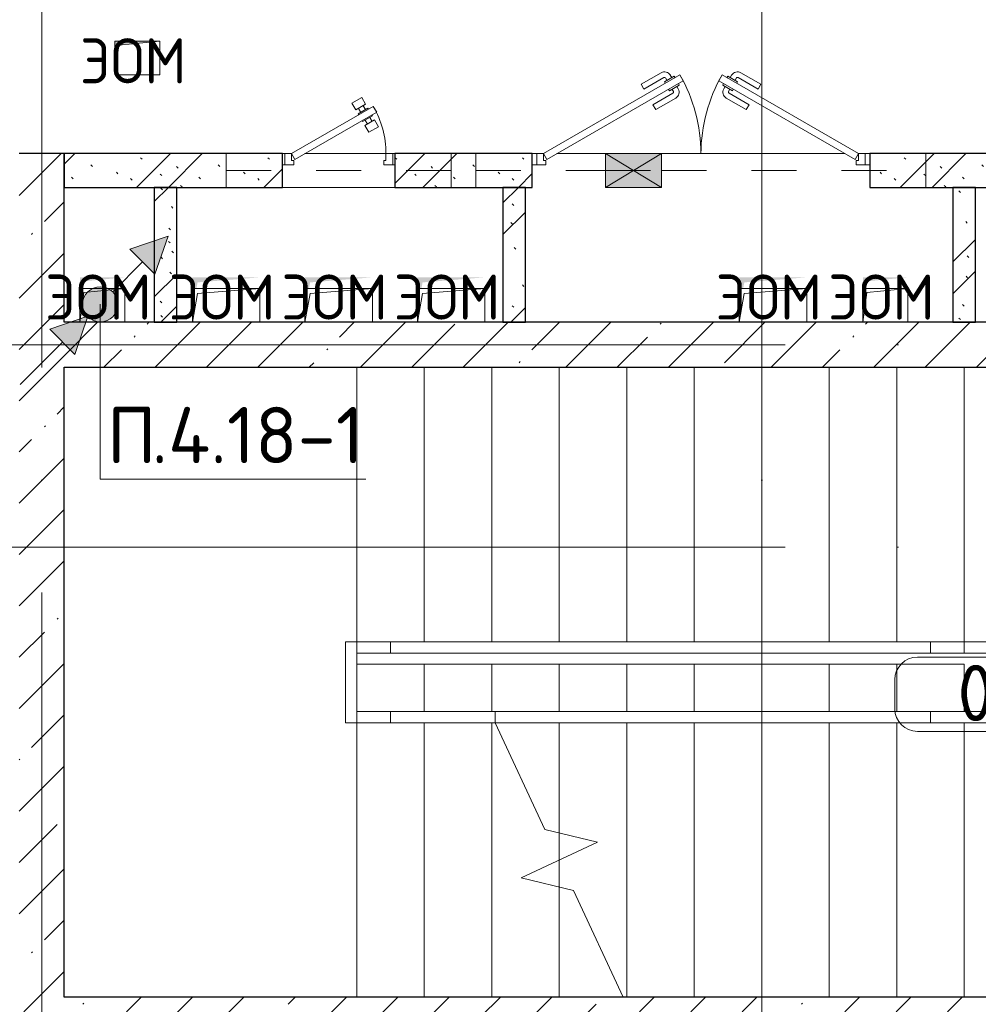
# Model space of a CAD drawing. Header units: millimetres. Extents: x -19737 to 100106, y -4436 to 96517.
# Tile 31 of 59: x 39009 to 43270, y 83769 to 88145. Entities that reach past the tile are written whole.
import ezdxf

# ---------------------------------------------------------------- set-up
doc = ezdxf.new("R2010")
doc.units = ezdxf.units.MM
for name, pattern in [('3_ Штрих_ 1 х 1 мм', [400, 200, -200]), ('ADSK_Линия сетки', [5000, 4000, -500, 0, -500]), ('ADSK_Сверху_2_', [900, 600, -300]), ('ADSK_Сверху_3_', [900, 600, -300])]:
    doc.linetypes.add(name, pattern=pattern)
for name, color, linetype, lineweight in [('_Сверху_ - Линия разреза ограждения', 7, 'ADSK_Сверху_2_', 18), ('_Сверху_ - Перила', 7, 'ADSK_Сверху_2_', 18), ('A-____-NOTE-TEXT', 7, 'Continuous', 18), ('A-AREA-____-IDEN', 7, 'Continuous', 9), ('A-DETL-____-THIN', 7, 'Continuous', 9), ('A-DOOR-____-MCUT', 7, 'Continuous', 9), ('A-DOOR-____-OTLN', 7, 'Continuous', 18), ('A-DOOR-FRAM-MCUT', 7, 'Continuous', 9), ('A-FLOR-____-OTLN', 7, 'Continuous', 18), ('A-GLAZ-____-MCUT', 7, 'Continuous', 9), ('A-GLAZ-____-OTLN', 7, 'Continuous', 18), ('A-WALL-____-MCUT', 7, 'Continuous', 40), ('A-WALL-____-PATT', 7, 'Continuous', 40), ('G-____-____-TEXT', 7, 'Continuous', 9), ('I-WALL-____-MCUT', 7, 'Continuous', 40), ('I-WALL-____-OTLN', 7, 'Continuous', 18), ('M-EQPM-____-OTLN', 7, 'Continuous', 18), ('S-BEAM-____-OTLN', 7, 'Continuous', 18), ('S-GRID-____-OTLN', 7, 'Continuous', 9), ('S-STRS-____-MBND', 7, 'ADSK_Сверху_2_', 18), ('S-STRS-____-OTLN', 7, 'Continuous', 18), ('Ограждение', 7, 'Continuous', 18), ('Перила', 7, 'Continuous', 18), ('Поручни', 7, 'Continuous', 18)]:
    doc.layers.add(name, color=color, linetype=linetype, lineweight=lineweight)
doc.styles.add('GOST Common', font='GOST_Common.ttf', dxfattribs={"height": 200})
doc.styles.add('GOST Common_2', font='GOST_Common.ttf', dxfattribs={"height": 250})
doc.styles.add('ISOCPEUR', font='isocpeur.ttf', dxfattribs={"height": 250})
pattern_1 = [(45, (0, 0), (-228.0985, 228.0985), []), (45, (228.1, 0), (-228.0985, 228.0985), [403.225, -80.645, 6.706, -73.939])]
pattern_2 = [(135, (300.56, 377.28), (-565.6854, 6e-14), [10, -790]), (135, (349.8, 474.73), (-565.6854, 6e-14), [10, -790]), (135, (423.93, 473.06), (-565.6854, 6e-14), [10, -790]), (135, (229.92, 447.9), (-565.6854, 6e-14), [10, -790]), (135, (155.08, 447.9), (-565.6854, 6e-14), [10, -790]), (135, (114.9, 369.03), (-565.6854, 6e-14), [10, -790]), (135, (132.43, 285.8), (-565.6854, 6e-14), [10, -790]), (135, (214.66, 322), (-565.6854, 6e-14), [10, -790]), (135, (198.16, 261.88), (-565.6854, 6e-14), [10, -790]), (135, (45.2, 272.9), (-565.6854, 6e-14), [10, -790]), (135, (42.32, 336.16), (-565.6854, 6e-14), [10, -790]), (135, (92.26, 192.24), (-565.6854, 6e-14), [10, -790]), (135, (7.07, 149.2), (-565.6854, 6e-14), [10, -790]), (135, (80.6, 95.1), (-565.6854, 6e-14), [10, -790]), (135, (79.53, 36.94), (-565.6854, 6e-14), [10, -790]), (135, (153.87, 74.56), (-565.6854, 6e-14), [10, -790]), (135, (228.35, 124.8), (-565.6854, 6e-14), [10, -790]), (135, (279.75, 180.4), (-565.6854, 6e-14), [10, -790]), (135, (282.9, 31.63), (-565.6854, 6e-14), [10, -790]), (135, (377.38, 53.45), (-565.6854, 6e-14), [10, -790]), (135, (352.28, 102.7), (-565.6854, 6e-14), [10, -790]), (135, (354.05, 0), (-565.6854, 6e-14), [10, -790]), (135, (553.23, 16.45), (-565.6854, 6e-14), [10, -790]), (135, (542.38, 63.45), (-565.6854, 6e-14), [10, -790]), (135, (536.58, 239.3), (-565.6854, 6e-14), [10, -790]), (135, (475.85, 203.9), (-565.6854, 6e-14), [10, -790]), (135, (475.85, 316.54), (-565.6854, 6e-14), [10, -790]), (135, (520.8, 408.7), (-565.6854, 6e-14), [10, -790]), (135, (551.1, 470.8), (-565.6854, 6e-14), [10, -790]), (135, (235.25, 537.93), (-565.6854, 6e-14), [10, -790]), (135, (407.25, 547.65), (-565.6854, 6e-14), [10, -790]), (135, (94.5, 558.6), (-565.6854, 6e-14), [10, -790]), (135, (46.4, 532.3), (-565.6854, 6e-14), [10, -790]), (135, (85.56, 465.04), (-565.6854, 6e-14), [10, -790]), (135, (355.53, 181.14), (-565.6854, 6e-14), [10, -790]), (135, (362.23, 243.6), (-565.6854, 6e-14), [10, -790]), (135, (413.45, 344.1), (-565.6854, 6e-14), [10, -790]), (135, (286.3, 273.25), (-565.6854, 6e-14), [10, -790]), (135, (423.02, 263.72), (-565.6854, 6e-14), [10, -790]), (135, (162.94, 190.2), (-565.6854, 6e-14), [10, -790]), (135, (470.25, 120.93), (-565.6854, 6e-14), [10, -790]), (135, (484.48, 9.78), (-565.6854, 6e-14), [10, -790]), (45, (0, 212.13), (-565.6854, 0), []), (45, (212.13, 0), (-565.6854, 0), []), (45, (353.55, 0), (-565.6854, 0), []), (45, (0, 353.55), (-565.6854, 0), [])]

# ---------------------------------------------------------------- blocks, each defined once
blk = doc.blocks.new('АР_Дверь двупольная - 1500х2100h_700__ЭОМ_ СС_ О-4716361-02_К2')
at = {"layer": 'A-DOOR-____-MCUT', "color": 254, "lineweight": 15, "true_color": 0xcccccc}
for p, q in [((-700, 75), (-93.8, 425)), ((-78.8, 399), (-685, 49)), ((-93.8, 425), (-78.8, 399)), ((93.8, 425), (78.8, 399)), ((78.8, 399), (685, 49)), ((700, 75), (93.8, 425)), ((-685, 49), (-700, 75)), ((685, 49), (700, 75))]:
    blk.add_line(p, q, dxfattribs=at)
at = {"layer": 'A-DOOR-____-OTLN', "color": 254, "lineweight": 5, "true_color": 0xcccccc}
for p, q in [((-266, 383.3), (-177.2, 434.6)), ((-253.5, 361.7), (-164.7, 412.9)), ((-119.4, 419.4), (-162.7, 394.4)), ((-162.7, 394.4), (-158.7, 387.5)), ((-151.9, 400.7), (-157.9, 411.1)), ((-130.3, 413.2), (-136.3, 423.6)), ((-115.4, 412.5), (-119.4, 419.4)), ((115.4, 412.5), (119.4, 419.4)), ((119.4, 419.4), (162.7, 394.4)), ((130.3, 413.2), (136.3, 423.6)), ((151.9, 400.7), (157.9, 411.1)), ((162.7, 394.4), (158.7, 387.5)), ((253.5, 361.7), (164.7, 412.9)), ((266, 383.3), (177.2, 434.6)), ((-253.5, 361.7), (-266, 383.3)), ((-139.7, 354.6), (-143.7, 361.5)), ((-96.4, 379.6), (-139.7, 354.6)), ((-128.9, 360.8), (-122.9, 350.4)), ((-107.3, 373.3), (-101.3, 362.9)), ((-100.4, 386.5), (-96.4, 379.6)), ((100.4, 386.5), (96.4, 379.6)), ((96.4, 379.6), (139.7, 354.6)), ((107.3, 373.3), (101.3, 362.9)), ((128.9, 360.8), (122.9, 350.4)), ((139.7, 354.6), (143.7, 361.5)), ((253.5, 361.7), (266, 383.3)), ((-213.5, 292.4), (-124.7, 343.6)), ((-201, 270.7), (-112.2, 322)), ((201, 270.7), (112.2, 322)), ((213.5, 292.4), (124.7, 343.6)), ((-213.5, 292.4), (-201, 270.7)), ((213.5, 292.4), (201, 270.7))]:
    blk.add_line(p, q, dxfattribs=at)
for centre, radius, start, end in [((-162.2, 408.6), 30, 30, 120), ((162.2, 408.6), 30, 60, 150), ((-162.2, 408.6), 4.99, 30, 120), ((162.2, 408.6), 4.99, 60, 150), ((-127.2, 347.9), 4.99, 300, 30), ((-127.2, 347.9), 30, 300, 30), ((127.2, 347.9), 30, 150, 240), ((127.2, 347.9), 4.99, 150, 240)]:
    blk.add_arc(centre, radius, start, end, dxfattribs=at)
at = {"layer": 'A-DOOR-____-OTLN', "color": 254, "lineweight": 13, "true_color": 0xcccccc}
for centre, start, end in [((-700, 75), 0, 30), ((700, 75), 150, 180)]:
    blk.add_arc(centre, 700, start, end, dxfattribs=at)
at = {"layer": 'A-DOOR-FRAM-MCUT', "color": 254, "lineweight": 15, "true_color": 0xcccccc}
for p, q in [((-730, 75), (-750, 75)), ((-730, 75), (-700, 75)), ((-730, 25), (-730, 75)), ((-700, 75), (-700, 45)), ((-700, 45), (-690, 45)), ((-690, 45), (-690, 25)), ((700, 45), (690, 45)), ((690, 45), (690, 25)), ((730, 75), (700, 75)), ((700, 75), (700, 45)), ((730, 25), (730, 75)), ((730, 75), (750, 75)), ((-730, 25), (-750, 25)), ((-690, 25), (-730, 25)), ((690, 25), (730, 25)), ((730, 25), (750, 25))]:
    blk.add_line(p, q, dxfattribs=at)
blk = doc.blocks.new('АР_Дверь однопольная - 500х1300h_400__ЭОМ_СС _EI60-4715999-02_К2')
at = {"layer": 'A-DOOR-____-MCUT', "color": 254, "lineweight": 15, "true_color": 0xcccccc}
for p, q in [((153.7, 285), (-210, 75)), ((168.7, 259), (153.7, 285)), ((-195, 49), (168.7, 259)), ((-210, 75), (-195, 49))]:
    blk.add_line(p, q, dxfattribs=at)
at = {"layer": 'A-DOOR-____-OTLN', "color": 254, "lineweight": 5, "true_color": 0xcccccc}
for p, q in [((102.1, 324.5), (58.8, 299.5)), ((119.6, 294.2), (102.1, 324.5)), ((58.8, 299.5), (76.3, 269.2)), ((76.3, 269.2), (119.6, 294.2)), ((129.6, 276.8), (86.3, 251.8)), ((97.6, 258.3), (87.6, 275.7)), ((118.3, 270.3), (108.3, 287.6)), ((132.1, 272.5), (129.6, 276.8)), ((86.3, 251.8), (88.8, 247.5)), ((106.3, 217.2), (103.8, 221.5)), ((149.6, 242.2), (106.3, 217.2)), ((159.6, 224.9), (116.3, 199.9)), ((117.6, 223.7), (127.6, 206.4)), ((138.3, 235.7), (148.3, 218.4)), ((147.1, 246.5), (149.6, 242.2)), ((177.1, 194.6), (159.6, 224.9)), ((116.3, 199.9), (133.8, 169.6)), ((133.8, 169.6), (177.1, 194.6))]:
    blk.add_line(p, q, dxfattribs=at)
at = {"layer": 'A-DOOR-____-OTLN', "color": 254, "lineweight": 13, "true_color": 0xcccccc}
blk.add_arc((-210, 75), 420, 360, 30, dxfattribs=at)
at = {"layer": 'A-DOOR-FRAM-MCUT', "color": 254, "lineweight": 15, "true_color": 0xcccccc}
for p, q in [((-240, 75), (-250, 75)), ((-210, 75), (-240, 75)), ((-240, 75), (-240, 25)), ((-210, 45), (-210, 75)), ((-200, 45), (-210, 45)), ((-200, 25), (-200, 45)), ((210, 45), (200, 45)), ((200, 45), (200, 25)), ((240, 75), (210, 75)), ((210, 75), (210, 45)), ((240, 25), (240, 75)), ((240, 75), (250, 75)), ((-240, 25), (-250, 25)), ((-240, 25), (-200, 25)), ((200, 25), (240, 25)), ((240, 25), (250, 25))]:
    blk.add_line(p, q, dxfattribs=at)
blk = doc.blocks.new('АР_Отверстие прямоугольное - ЭОМ-5195851-02_К2')
at = {"layer": 'A-GLAZ-____-OTLN', "lineweight": 13, "true_color": 0xf9f9f9}
blk.add_hatch(color=7, dxfattribs=at).paths.add_polyline_path([(161.1, 75), (0, 75), (0, -75), (250, -75), (250, 75)])
at = {"layer": 'A-GLAZ-____-MCUT', "color": 254, "lineweight": 15, "true_color": 0xcccccc}
for p, q in [((0, 75), (0, -75)), ((250, 75), (250, -75))]:
    blk.add_line(p, q, dxfattribs=at)
at = {"layer": 'A-GLAZ-____-OTLN', "color": 254, "lineweight": 5, "true_color": 0xcccccc}
for p, q in [((250, 75), (0, -75)), ((0, 75), (250, -75))]:
    blk.add_line(p, q, dxfattribs=at)
at = {"layer": 'A-GLAZ-____-OTLN', "color": 254, "lineweight": 13, "true_color": 0xcccccc}
for p, q in [((250, 75), (0, 75)), ((0, 75), (0, -75)), ((250, -75), (250, 75)), ((0, -75), (250, -75))]:
    blk.add_line(p, q, dxfattribs=at)
blk = doc.blocks.new('Ограждение - Ограждение-4141414-02_К2')
at = {"layer": '_Сверху_ - Линия разреза ограждения', "color": 254, "linetype": 'ADSK_Сверху_3_', "lineweight": 13, "true_color": 0xcccccc}
for p, q in [((17025, 9570), (17025, 9620)), ((17490.6, 9620), (17025, 9620)), ((17025, 9570), (17025, 9620)), ((17490.6, 9620), (17025, 9620)), ((17490.6, 9570), (17025, 9570)), ((17490.6, 9570), (17025, 9570))]:
    blk.add_line(p, q, dxfattribs=at)
at = {"layer": 'Поручни', "color": 254, "lineweight": 13, "true_color": 0xcccccc}
for p, q in [((17490.6, 9620), (17490.6, 9570)), ((17490.6, 9620), (17490.6, 9570)), ((19425, 9620), (17490.6, 9620)), ((19425, 9620), (19425, 9570)), ((19425, 9570), (17490.6, 9570))]:
    blk.add_line(p, q, dxfattribs=at)
blk = doc.blocks.new('Ограждение - Ограждение-4141426-02_К2')
at = {"layer": '_Сверху_ - Линия разреза ограждения', "color": 254, "linetype": 'ADSK_Сверху_3_', "lineweight": 13, "true_color": 0xcccccc}
for p, q in [((17025, 9930), (19575, 9930)), ((17025, 9880), (17025, 9930)), ((17025, 9930), (19575, 9930)), ((17025, 9880), (17025, 9930)), ((19575, 9930), (19575, 9880)), ((19575, 9930), (19575, 9880)), ((17025, 9880), (19575, 9880)), ((17025, 9880), (19575, 9880))]:
    blk.add_line(p, q, dxfattribs=at)
blk = doc.blocks.new('Тип перил - Перила_Внутренний_-4141438-02_К2')
at = {"layer": '_Сверху_ - Перила', "color": 254, "linetype": 'ADSK_Сверху_3_', "lineweight": 13, "true_color": 0xcccccc}
for p, q in [((17025, 9570), (17025, 9620)), ((17490.6, 9620), (17025, 9620)), ((17490.6, 9570), (17025, 9570))]:
    blk.add_line(p, q, dxfattribs=at)
at = {"layer": 'Перила', "color": 254, "lineweight": 13, "true_color": 0xcccccc}
for p, q in [((17490.6, 9620), (17490.6, 9570)), ((19425, 9620), (17490.6, 9620)), ((19425, 9570), (19425, 9620)), ((19425, 9570), (17490.6, 9570))]:
    blk.add_line(p, q, dxfattribs=at)
blk = doc.blocks.new('Ограждение - Ограждение-4142030-02_К2')
at = {"layer": 'Поручни', "color": 254, "lineweight": 13, "true_color": 0xcccccc}
for p, q in [((17490.6, 9620), (16875, 9620)), ((17490.6, 9570), (16875, 9570))]:
    blk.add_line(p, q, dxfattribs=at)
blk = doc.blocks.new('Ограждение - Ограждение-4142042-02_К2')
at = {"layer": 'Поручни', "color": 254, "lineweight": 13, "true_color": 0xcccccc}
for p, q in [((17025, 9930), (19575, 9930)), ((17025, 9880), (17025, 9930)), ((19575, 9930), (19575, 9880)), ((17025, 9880), (19575, 9880))]:
    blk.add_line(p, q, dxfattribs=at)
blk = doc.blocks.new('Тип перил - Перила_Внутренний_-4142087-02_К2')
at = {"layer": 'Перила', "color": 254, "lineweight": 13, "true_color": 0xcccccc}
for p, q in [((17025, 9880), (17025, 9930)), ((17025, 9930), (19575, 9930)), ((19575, 9930), (19575, 9880)), ((19575, 9880), (17025, 9880))]:
    blk.add_line(p, q, dxfattribs=at)
blk = doc.blocks.new('Тип перил - Перила_Внутренний_-V25-02_К2')
at = {"layer": 'Перила', "color": 254, "lineweight": 13, "true_color": 0xcccccc}
for p, q in [((17025, 9930), (17025, 9880)), ((17025, 9930), (19575, 9930)), ((19575, 9930), (19575, 9880)), ((17025, 9880), (19575, 9880))]:
    blk.add_line(p, q, dxfattribs=at)
blk = doc.blocks.new('Ограждение - Ограждение-4142985-02_К2')
at = {"layer": '_Сверху_ - Линия разреза ограждения', "color": 254, "linetype": 'ADSK_Сверху_3_', "lineweight": 13, "true_color": 0xcccccc}
for p, q in [((16875, 9930), (17025, 9930)), ((16875, 9880), (16875, 9930)), ((16875, 9930), (17025, 9930)), ((16875, 9880), (16875, 9930)), ((17025, 9930), (17025, 9880)), ((17025, 9930), (17025, 9880)), ((16875, 9880), (17025, 9880)), ((16875, 9880), (17025, 9880))]:
    blk.add_line(p, q, dxfattribs=at)
blk = doc.blocks.new('Ограждение - Ограждение-4143421-02_К2')
at = {"layer": '_Сверху_ - Линия разреза ограждения', "color": 254, "linetype": 'ADSK_Сверху_3_', "lineweight": 13, "true_color": 0xcccccc}
for p, q in [((16875, 9570), (16875, 9620)), ((17025, 9620), (16875, 9620)), ((16875, 9570), (16875, 9620)), ((17025, 9620), (16875, 9620)), ((17025, 9620), (17025, 9570)), ((17025, 9620), (17025, 9570)), ((17025, 9570), (16875, 9570)), ((17025, 9570), (16875, 9570))]:
    blk.add_line(p, q, dxfattribs=at)
blk = doc.blocks.new('Ограждение - Ограждение-4144283-02_К2')
at = {"layer": 'Поручни', "color": 254, "lineweight": 13, "true_color": 0xcccccc}
for p, q in [((19425, 9570), (19425, 9620)), ((19725, 9620), (19425, 9620)), ((19725, 9620), (19725, 9570)), ((19725, 9570), (19425, 9570))]:
    blk.add_line(p, q, dxfattribs=at)
blk = doc.blocks.new('Ограждение - Ограждение-4144307-02_К2')
at = {"layer": 'Поручни', "color": 254, "lineweight": 13, "true_color": 0xcccccc}
for p, q in [((19425, 9930), (19725, 9930)), ((19425, 9880), (19425, 9930)), ((19725, 9930), (19725, 9880)), ((19425, 9880), (19725, 9880))]:
    blk.add_line(p, q, dxfattribs=at)
blk = doc.blocks.new('Ограждение - Ограждение-4148222-02_К2')
at = {"layer": 'Поручни', "color": 254, "lineweight": 13, "true_color": 0xcccccc}
for p, q in [((16825, 9930), (16875, 9930)), ((16825, 9930), (16825, 9570)), ((16875, 9880), (16875, 9570)), ((16875, 9570), (16825, 9570))]:
    blk.add_line(p, q, dxfattribs=at)
blk = doc.blocks.new('Ограждение - Ограждение-4148254-02_К2')
at = {"layer": 'Поручни', "color": 254, "lineweight": 13, "true_color": 0xcccccc}
for p, q in [((16875, 9930), (17025, 9930)), ((16875, 9880), (16875, 9930)), ((17025, 9930), (17025, 9880)), ((16875, 9880), (17025, 9880))]:
    blk.add_line(p, q, dxfattribs=at)
blk = doc.blocks.new('АР_Перемычка - 150_Ар_10x2_250-250-4716078-02_К2')
at = {"layer": 'S-BEAM-____-OTLN', "color": 254, "linetype": '3_ Штрих_ 1 х 1 мм', "lineweight": 15, "true_color": 0xdcdcdc}
for p, q in [((-500, 75), (-500, -75)), ((500, 75), (500, -75)), ((-500, 0), (500, 0))]:
    blk.add_line(p, q, dxfattribs=at)
blk = doc.blocks.new('АР_Перемычка - 150_Уx2_50x5__250-250-4826019-02_К2')
at = {"layer": 'S-BEAM-____-OTLN', "color": 254, "linetype": '3_ Штрих_ 1 х 1 мм', "lineweight": 15, "true_color": 0xdcdcdc}
for p, q in [((-1000, 75), (-1000, -75)), ((1000, 75), (1000, -75)), ((-1000, 0), (-425, 0)), ((-425, 0), (-175, 0)), ((-175, 0), (1000, 0))]:
    blk.add_line(p, q, dxfattribs=at)
blk = doc.blocks.new('АР_Канал вертикальный прямоугольный - ЭОМ-3333013-02_К2')
at = {"layer": 'M-EQPM-____-OTLN', "lineweight": 13, "true_color": 0xe2e2e2}
blk.add_hatch(color=254, dxfattribs=at).paths.add_polyline_path([(-86.8, 25), (-82.5, 57.5), (100, 75), (-100, 75), (-100, 25)])
blk = doc.blocks.new('АР_Канал вертикальный прямоугольный - ЭОМ-3332971-02_К2')
at = {"layer": 'M-EQPM-____-OTLN', "lineweight": 13, "true_color": 0xe2e2e2}
blk.add_hatch(color=254, dxfattribs=at).paths.add_polyline_path([(-150, -75), (-150, -74.9), (-150, 25), (-132.4, 25), (-127.5, 52.5), (150, 75), (-150, 75)])
blk = doc.blocks.new('АР_Канал вертикальный прямоугольный - ЭОМ-3333669-02_К2')
at = {"layer": 'M-EQPM-____-OTLN', "color": 253, "lineweight": 13, "true_color": 0xaaaaaa}
for p, q in [((100, 75), (-100, 75)), ((-100, 75), (-100, -75)), ((-100, -75), (-100, 75)), ((-100, 75), (100, 75)), ((-100, -75), (-82.5, 57.5)), ((-82.5, 57.5), (100, 75)), ((100, -75), (100, 75)), ((100, 75), (100, -75)), ((-100, -75), (100, -75)), ((100, -75), (-100, -75))]:
    blk.add_line(p, q, dxfattribs=at)
blk = doc.blocks.new('АР_Канал вертикальный прямоугольный - ЭОМ-3333672-02_К2')
at = {"layer": 'M-EQPM-____-OTLN', "color": 253, "lineweight": 13, "true_color": 0xaaaaaa}
for p, q in [((150, 75), (-150, 75)), ((-150, 75), (-150, -75)), ((-150, -75), (-150, 75)), ((-150, 75), (150, 75)), ((-150, -75), (-127.5, 52.5)), ((-127.5, 52.5), (150, 75)), ((150, -75), (150, 75)), ((150, 75), (150, -75)), ((-150, -75), (150, -75)), ((150, -75), (-150, -75))]:
    blk.add_line(p, q, dxfattribs=at)
blk = doc.blocks.new('АР_Канал вертикальный прямоугольный - ЭОМ-7230127-02_К2')
at = {"layer": 'M-EQPM-____-OTLN', "lineweight": 13, "true_color": 0xe2e2e2}
blk.add_hatch(color=254, dxfattribs=at).paths.add_polyline_path([(-100, -75), (-82.5, 57.5), (81.2, 75), (-100, 75)])
at = {"layer": 'M-EQPM-____-OTLN', "color": 253, "lineweight": 13, "true_color": 0xaaaaaa}
for p, q in [((100, 75), (-100, 75)), ((-100, 75), (-100, -75)), ((100, 75), (-100, 75)), ((-100, 75), (-100, -75)), ((-100, -75), (-100, 75)), ((-100, 75), (100, 75)), ((-100, -75), (-82.5, 57.5)), ((-100, -75), (-82.5, 57.5)), ((-82.5, 57.5), (100, 75)), ((-82.5, 57.5), (100, 75)), ((100, -75), (100, 75)), ((100, 75), (100, -75)), ((-100, -75), (100, -75)), ((100, -75), (-100, -75))]:
    blk.add_line(p, q, dxfattribs=at)
blk = doc.blocks.new('Наметкина 10_РД_АР_К2_отсоединено_rvt-1-02_К2')
at = {"layer": 'A-WALL-____-PATT', "lineweight": 5, "true_color": 0xcccccc}
h = blk.add_hatch(dxfattribs=at)
h.set_pattern_fill('FP_15', color=254, style=0, pattern_type=2)
h.set_pattern_definition(pattern_1)
h.paths.add_polyline_path([(27910.3, 83800), (27910.3, 87550), (27710.3, 87550), (27710.3, 83800)])
h = blk.add_hatch(dxfattribs=at)
h.set_pattern_fill('FP_16', color=254, style=0, pattern_type=2)
h.set_pattern_definition(pattern_2)
h.paths.add_polyline_path([(33135.3, 87400), (33135.3, 87550), (31490.3, 87550), (31490.3, 87400), (32491.9, 87400)])
h.paths.add_polyline_path([(29990.3, 87400), (29990.3, 87550), (29380.3, 87550), (29380.3, 87400)])
h.paths.add_polyline_path([(28880.3, 87400), (28880.3, 87550), (27910.3, 87550), (27910.3, 87400), (28316.5, 87400)])
h = blk.add_hatch(dxfattribs=at)
h.set_pattern_fill('FP_16', color=254, style=0, pattern_type=2)
h.set_pattern_definition(pattern_2)
h.paths.add_polyline_path([(28310.3, 86800), (28410.3, 86800), (28410.3, 87400), (28310.3, 87400)])
h = blk.add_hatch(dxfattribs=at)
h.set_pattern_fill('FP_16', color=254, style=0, pattern_type=2)
h.set_pattern_definition(pattern_2)
h.paths.add_polyline_path([(29960.3, 86800), (29960.3, 87400), (29860.3, 87400), (29860.3, 86800)])
h = blk.add_hatch(dxfattribs=at)
h.set_pattern_fill('FP_16', color=254, style=0, pattern_type=2)
h.set_pattern_definition(pattern_2)
h.paths.add_polyline_path([(31960.3, 86800), (31960.3, 87400), (31860.3, 87400), (31860.3, 86800)])
h = blk.add_hatch(dxfattribs=at)
h.set_pattern_fill('FP_15', color=254, style=0, pattern_type=2)
h.set_pattern_definition(pattern_1)
h.paths.add_polyline_path([(33960.3, 86600), (33960.3, 86800), (27910.3, 86800), (27910.3, 86600), (32491.9, 86600)])
h = blk.add_hatch(dxfattribs=at)
h.set_pattern_fill('FP_15', color=254, style=0, pattern_type=2)
h.set_pattern_definition(pattern_1)
h.paths.add_polyline_path([(40842.8, 83550), (41410.3, 83550), (41410.3, 83800), (26685.3, 83800), (26685.3, 83550), (36667.4, 83550)])
h.paths.add_polyline_path([(25685.3, 83550), (25685.3, 83800), (25010.3, 83800), (25010.3, 83550)])
at = {"layer": 'A-FLOR-____-OTLN', "color": 254, "lineweight": 13, "true_color": 0xcccccc}
for p, q in [((29990.3, 87550), (30010.3, 87550)), ((30100.3, 87550), (30315.3, 87550)), ((30315.3, 87550), (30565.3, 87550)), ((30565.3, 87550), (31380.3, 87550)), ((31470.3, 87550), (31490.3, 87550)), ((31910.3, 86600), (31910.3, 85380))]:
    blk.add_line(p, q, dxfattribs=at)
at = {"layer": 'A-WALL-____-MCUT', "color": 254, "lineweight": 30, "true_color": 0xcccccc}
for p, q in [((27910.3, 87550), (27710.3, 87550)), ((27910.3, 86800), (27910.3, 87550)), ((33135.3, 86800), (27910.3, 86800)), ((27910.3, 86600), (33960.3, 86600)), ((27910.3, 83800), (27910.3, 86600)), ((33960.3, 83800), (27910.3, 83800))]:
    blk.add_line(p, q, dxfattribs=at)
at = {"layer": 'I-WALL-____-MCUT', "color": 254, "lineweight": 30, "true_color": 0xcccccc}
for p, q in [((28880.3, 87550), (27910.3, 87550)), ((27910.3, 87550), (27910.3, 87400)), ((28880.3, 87400), (28880.3, 87550)), ((29990.3, 87550), (29380.3, 87550)), ((29380.3, 87550), (29380.3, 87400)), ((29990.3, 87400), (29990.3, 87550)), ((32035.3, 87550), (31490.3, 87550)), ((31490.3, 87550), (31490.3, 87400)), ((27910.3, 87400), (28880.3, 87400)), ((28410.3, 87400), (28310.3, 87400)), ((28310.3, 87400), (28310.3, 86800)), ((28410.3, 86800), (28410.3, 87400)), ((29380.3, 87400), (29990.3, 87400)), ((29960.3, 87400), (29860.3, 87400)), ((29860.3, 87400), (29860.3, 86800)), ((29960.3, 86800), (29960.3, 87400)), ((31490.3, 87400), (32035.3, 87400)), ((31960.3, 87400), (31860.3, 87400)), ((31860.3, 87400), (31860.3, 86800)), ((31960.3, 86800), (31960.3, 87400)), ((28310.3, 86800), (28410.3, 86800)), ((29860.3, 86800), (29960.3, 86800)), ((31860.3, 86800), (31960.3, 86800))]:
    blk.add_line(p, q, dxfattribs=at)
at = {"layer": 'I-WALL-____-OTLN', "color": 254, "lineweight": 13, "true_color": 0xcccccc}
for p, q in [((28880.3, 87550), (28890.3, 87550)), ((28980.3, 87550), (29340.3, 87550)), ((29370.3, 87550), (29380.3, 87550)), ((29380.3, 87400), (28880.3, 87400))]:
    blk.add_line(p, q, dxfattribs=at)
at = {"layer": 'S-STRS-____-MBND', "color": 254, "linetype": 'ADSK_Сверху_3_', "lineweight": 13, "true_color": 0xcccccc}
for p, q in [((29210.3, 86600), (29210.3, 85380)), ((29210.3, 86600), (31910.3, 86600)), ((29210.3, 86600), (29210.3, 85380)), ((29510.3, 86600), (29510.3, 85380)), ((29510.3, 86600), (29510.3, 85380)), ((29810.3, 86600), (29810.3, 85380)), ((29810.3, 86600), (29810.3, 85380)), ((30110.3, 86600), (30110.3, 85380)), ((30110.3, 86600), (30110.3, 85380)), ((30410.3, 86600), (30410.3, 85380)), ((30410.3, 86600), (30410.3, 85380)), ((30710.3, 86600), (30710.3, 85380)), ((30710.3, 86600), (30710.3, 85380)), ((31010.3, 86600), (31010.3, 85380)), ((31010.3, 86600), (31010.3, 85380)), ((31310.3, 86600), (31310.3, 85380)), ((31310.3, 86600), (31310.3, 85380)), ((31610.3, 86600), (31610.3, 85380)), ((31610.3, 86600), (31610.3, 85380)), ((31910.3, 86600), (31910.3, 85380)), ((29210.3, 85380), (31910.3, 85380)), ((29210.3, 83800), (29210.3, 85020)), ((29825.8, 85020), (29210.3, 85020)), ((29510.3, 83800), (29510.3, 85020)), ((29510.3, 83800), (29510.3, 85020)), ((29810.3, 83800), (29810.3, 85020)), ((29810.3, 83800), (29810.3, 85020)), ((30110.3, 84410), (30110.3, 84530.5)), ((30110.3, 84410), (30110.3, 84530.5)), ((30110.3, 83800), (30110.3, 84289.5)), ((30110.3, 83800), (30110.3, 84289.5)), ((30028.5, 83800), (29210.3, 83800))]:
    blk.add_line(p, q, dxfattribs=at)
at = {"layer": 'S-STRS-____-MBND', "color": 254, "linetype": 'Continuous', "lineweight": 13, "true_color": 0xcccccc}
for p, q in [((29825.8, 85020), (30046.9, 84546)), ((30046.9, 84546), (30280.2, 84489.2)), ((30280.2, 84489.2), (29940.4, 84330.8)), ((29940.4, 84330.8), (30173.7, 84274.1)), ((30173.7, 84274.1), (30394.7, 83800))]:
    blk.add_line(p, q, dxfattribs=at)
at = {"layer": 'S-STRS-____-OTLN', "color": 254, "lineweight": 13, "true_color": 0xcccccc}
for p, q in [((29210.3, 86600), (29210.3, 85380)), ((29210.3, 86600), (29210.3, 85380)), ((29510.3, 86600), (29510.3, 85380)), ((29510.3, 86600), (29510.3, 85380)), ((29810.3, 86600), (29810.3, 85380)), ((29810.3, 86600), (29810.3, 85380)), ((30110.3, 86600), (30110.3, 85380)), ((30110.3, 86600), (30110.3, 85380)), ((30410.3, 86600), (30410.3, 85380)), ((30410.3, 86600), (30410.3, 85380)), ((30710.3, 86600), (30710.3, 85380)), ((30710.3, 86600), (30710.3, 85380)), ((31010.3, 86600), (31010.3, 85380)), ((31010.3, 86600), (31010.3, 85380)), ((31310.3, 86600), (31310.3, 85380)), ((31310.3, 86600), (31310.3, 85380)), ((31610.3, 86600), (31610.3, 85380)), ((31610.3, 86600), (31610.3, 85380)), ((31910.3, 86600), (31910.3, 85380)), ((29510.3, 85280), (29210.3, 85280)), ((29810.3, 85280), (29510.3, 85280)), ((29510.3, 85070), (29510.3, 85280)), ((29510.3, 85070), (29510.3, 85280)), ((30110.3, 85280), (29810.3, 85280)), ((29810.3, 85070), (29810.3, 85280)), ((29810.3, 85070), (29810.3, 85280)), ((30410.3, 85280), (30110.3, 85280)), ((30110.3, 85070), (30110.3, 85280)), ((30110.3, 85070), (30110.3, 85280)), ((30710.3, 85280), (30410.3, 85280)), ((30410.3, 85070), (30410.3, 85280)), ((30410.3, 85070), (30410.3, 85280)), ((31010.3, 85280), (30710.3, 85280)), ((30710.3, 85070), (30710.3, 85280)), ((30710.3, 85070), (30710.3, 85280)), ((31310.3, 85280), (31010.3, 85280)), ((31010.3, 85070), (31010.3, 85280)), ((31010.3, 85070), (31010.3, 85280)), ((31610.3, 85280), (31310.3, 85280)), ((31310.3, 85070), (31310.3, 85280)), ((31310.3, 85070), (31310.3, 85280)), ((31910.3, 85280), (31610.3, 85280)), ((31610.3, 85070), (31610.3, 85280)), ((31610.3, 85070), (31610.3, 85280)), ((31910.3, 85070), (31910.3, 85280)), ((31910.3, 85070), (31910.3, 85280)), ((29210.3, 83800), (29210.3, 85020)), ((29510.3, 83800), (29510.3, 85020)), ((29510.3, 83800), (29510.3, 85020)), ((29810.3, 83800), (29810.3, 85020)), ((29810.3, 83800), (29810.3, 85020)), ((30110.3, 84530.5), (30110.3, 85020)), ((30110.3, 84530.5), (30110.3, 85020)), ((30410.3, 83800), (30410.3, 85020)), ((30410.3, 83800), (30410.3, 85020)), ((30710.3, 83800), (30710.3, 85020)), ((30710.3, 83800), (30710.3, 85020)), ((31010.3, 83800), (31010.3, 85020)), ((31010.3, 83800), (31010.3, 85020)), ((31310.3, 83800), (31310.3, 85020)), ((31310.3, 83800), (31310.3, 85020)), ((31610.3, 83800), (31610.3, 85020)), ((31610.3, 83800), (31610.3, 85020)), ((31910.3, 83800), (31910.3, 85020)), ((31910.3, 83800), (31910.3, 85020)), ((30110.3, 84410), (30110.3, 84530.5)), ((30110.3, 84410), (30110.3, 84530.5)), ((30110.3, 84289.5), (30110.3, 84410)), ((30110.3, 84289.5), (30110.3, 84410)), ((30110.3, 83800), (30110.3, 84289.5)), ((30110.3, 83800), (30110.3, 84289.5))]:
    blk.add_line(p, q, dxfattribs=at)
at = {"layer": 'A-DOOR-____-OTLN', "color": 7, "linetype": '3_ Штрих_ 1 х 1 мм', "lineweight": 30, "true_color": 0xccffff}
for name, p in [('АР_Дверь двупольная - 1500х2100h_700__ЭОМ_ СС_ О-4716361-02_К2', (30740.3, 87475)), ('АР_Дверь однопольная - 500х1300h_400__ЭОМ_СС _EI60-4715999-02_К2', (29130.3, 87475))]:
    blk.add_blockref(name, p, dxfattribs=at)
at = {"layer": 'A-GLAZ-____-OTLN', "color": 7, "linetype": '3_ Штрих_ 1 х 1 мм', "lineweight": 30, "true_color": 0xccffff, "rotation": 180}
blk.add_blockref('АР_Отверстие прямоугольное - ЭОМ-5195851-02_К2', (30565.3, 87475), dxfattribs=at)
at = {"layer": 'M-EQPM-____-OTLN', "color": 253, "lineweight": 5, "true_color": 0xaaaaaa}
for name, p in [('АР_Канал вертикальный прямоугольный - ЭОМ-7230127-02_К2', (28235.3, 87975.1)), ('АР_Канал вертикальный прямоугольный - ЭОМ-3333013-02_К2', (28080.3, 86925)), ('АР_Канал вертикальный прямоугольный - ЭОМ-3332971-02_К2', (28630.3, 86925)), ('АР_Канал вертикальный прямоугольный - ЭОМ-3332971-02_К2', (29130.3, 86925)), ('АР_Канал вертикальный прямоугольный - ЭОМ-3332971-02_К2', (29630.3, 86925)), ('АР_Канал вертикальный прямоугольный - ЭОМ-3332971-02_К2', (31060.3, 86925)), ('АР_Канал вертикальный прямоугольный - ЭОМ-3333013-02_К2', (31560.3, 86925)), ('АР_Канал вертикальный прямоугольный - ЭОМ-3333669-02_К2', (28080.3, 86875)), ('АР_Канал вертикальный прямоугольный - ЭОМ-3333672-02_К2', (28630.3, 86875)), ('АР_Канал вертикальный прямоугольный - ЭОМ-3333672-02_К2', (29130.3, 86875)), ('АР_Канал вертикальный прямоугольный - ЭОМ-3333672-02_К2', (29630.3, 86875)), ('АР_Канал вертикальный прямоугольный - ЭОМ-3333672-02_К2', (31060.3, 86875)), ('АР_Канал вертикальный прямоугольный - ЭОМ-3333669-02_К2', (31560.3, 86875))]:
    blk.add_blockref(name, p, dxfattribs=at)
at = {"layer": 'S-BEAM-____-OTLN', "color": 7, "linetype": '3_ Штрих_ 1 х 1 мм', "lineweight": 30, "true_color": 0xccffff}
for name, p in [('АР_Перемычка - 150_Ар_10x2_250-250-4716078-02_К2', (29130.3, 87475)), ('АР_Перемычка - 150_Уx2_50x5__250-250-4826019-02_К2', (30740.3, 87475))]:
    blk.add_blockref(name, p, dxfattribs=at)
at = {"layer": 'Ограждение', "color": 7, "linetype": '3_ Штрих_ 1 х 1 мм', "lineweight": 30, "true_color": 0xccffff}
for name in ['Ограждение - Ограждение-4148222-02_К2', 'Ограждение - Ограждение-4142985-02_К2', 'Ограждение - Ограждение-4148254-02_К2', 'Ограждение - Ограждение-4141426-02_К2', 'Ограждение - Ограждение-4142042-02_К2', 'Ограждение - Ограждение-4144307-02_К2', 'Ограждение - Ограждение-4142030-02_К2', 'Ограждение - Ограждение-4143421-02_К2', 'Ограждение - Ограждение-4141414-02_К2', 'Ограждение - Ограждение-4144283-02_К2']:
    blk.add_blockref(name, (12335.3, 75450), dxfattribs=at)
at = {"layer": 'Перила', "color": 7, "linetype": '3_ Штрих_ 1 х 1 мм', "lineweight": 30, "true_color": 0xccffff}
for name in ['Тип перил - Перила_Внутренний_-4142087-02_К2', 'Тип перил - Перила_Внутренний_-V25-02_К2', 'Тип перил - Перила_Внутренний_-4141438-02_К2']:
    blk.add_blockref(name, (12335.3, 75450), dxfattribs=at)
at = {"layer": 'A-____-NOTE-TEXT', "color": 253, "lineweight": 5, "true_color": 0xaaaaaa, "char_height": 200, "width": 625.316, "attachment_point": 1, "style": 'GOST Common'}
for insert in [(27980.1, 88062.4), (27825.1, 87012.2), (28375.1, 87012.2), (28875.1, 87012.2), (29375.1, 87012.2), (30805.1, 87012.2), (31305.1, 87012.2)]:
    blk.add_mtext('ЭОМ', dxfattribs=dict(at, insert=insert))
blk = doc.blocks.new('Марка помещения 2 - Марка помещения 2-1605974-02_К2')
at = {"layer": 'A-AREA-____-IDEN', "color": 253, "true_color": 0xaaaaaa}
for p, q in [((-1.797, 0.841), (1.569, 0.841)), ((-2.297, -0.309), (-2.297, 0.341)), ((2.069, 0.341), (2.069, -0.309)), ((1.569, -0.809), (-1.797, -0.809))]:
    blk.add_line(p, q, dxfattribs=at)
for centre, start, end in [((-1.797, 0.341), 90, 180), ((1.569, 0.341), 0, 90), ((-1.797, -0.309), 180, 270), ((1.569, -0.309), 270, 360)]:
    blk.add_arc(centre, 0.5, start, end, dxfattribs=at)
blk = doc.blocks.new('УГО Выше ниже синее _ 2020 - УГО Выше ниже синее _ 2020-2080151-02_К2')
at = {"layer": 'A-____-NOTE-TEXT', "lineweight": 9, "true_color": 0xff0000}
for points in [[(1.215, 0.668), (0.658, 1.225), (1.508, 1.517)], [(-0.565, -1.112), (-1.122, -0.555), (-0.272, -0.263)]]:
    blk.add_hatch(color=1, dxfattribs=at).paths.add_polyline_path(points)
h = blk.add_hatch(color=1, dxfattribs=at)
edge = h.paths.add_edge_path()
edge.add_arc((0, 0), 0.392, 0, 180)
edge.add_arc((0, 0), 0.392, 180, 360)
at = {"layer": 'A-____-NOTE-TEXT', "color": 1, "lineweight": 9, "true_color": 0xff0000}
for p, q in [((1.508, 1.517), (0.658, 1.225)), ((1.215, 0.668), (1.508, 1.517)), ((0.658, 1.225), (1.215, 0.668)), ((0.277, 0.277), (0.941, 0.941)), ((-0.272, -0.263), (-1.122, -0.555)), ((-0.565, -1.112), (-0.272, -0.263)), ((-1.122, -0.555), (-0.565, -1.112)), ((-1.78, -1.78), (-0.838, -0.838))]:
    blk.add_line(p, q, dxfattribs=at)
blk.add_circle((0, 0), 0.392, dxfattribs=at)
for start, end in [(360, 180), (180, 360)]:
    blk.add_arc((0, 0), 0.392, start, end, dxfattribs=at)

msp = doc.modelspace()

# ---------------------------------------------------------------- linework, layer by layer
at = {"layer": 'A-DETL-____-THIN'}
for p in [(39367.3, 86880), (40547.3, 86103.2)]:
    msp.add_line(p, (39367.3, 86103.2), dxfattribs=at)
at = {"layer": 'S-GRID-____-OTLN', "color": 253, "linetype": 'ADSK_Линия сетки', "true_color": 0xaaaaaa}
for p, q in [((39107.3, 71598.9), (39107.3, 96517.1)), ((42307.3, 71598.9), (42307.3, 96517.1)), ((57412, 86700), (21959.9, 86700)), ((57412, 85800), (21959.9, 85800))]:
    msp.add_line(p, q, dxfattribs=at)

# ---------------------------------------------------------------- block references
at = {"lineweight": 5}
msp.add_blockref('Наметкина 10_РД_АР_К2_отсоединено_rvt-1-02_К2', (11297, 0), dxfattribs=at)
at = {"layer": 'A-____-NOTE-TEXT', "color": 1, "lineweight": 9, "true_color": 0xff0000, "xscale": 200, "yscale": 200, "zscale": 200}
msp.add_blockref('УГО Выше ниже синее _ 2020 - УГО Выше ниже синее _ 2020-2080151-02_К2', (39367.3, 86880), dxfattribs=at)
at = {"layer": 'A-AREA-____-IDEN', "color": 253, "true_color": 0xaaaaaa, "xscale": 199.9999999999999, "yscale": 199.9999999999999, "zscale": 199.9999999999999}
msp.add_blockref('Марка помещения 2 - Марка помещения 2-1605974-02_К2', (43358.4, 85143.7), dxfattribs=at)

# ---------------------------------------------------------------- texts
at = {"layer": 'A-AREA-____-IDEN', "color": 253, "true_color": 0xaaaaaa, "insert": (43176.9, 85277.4), "char_height": 250, "width": 448.945, "attachment_point": 1, "style": 'GOST Common_2'}
msp.add_mtext('05', dxfattribs=at)
at = {"layer": 'G-____-____-TEXT', "char_height": 250, "attachment_point": 1, "style": 'ISOCPEUR'}
for s, insert, width in [('\\fISOCPEUR|b0|i0|c204|p34|;П', (39396.6, 86423.8), 240.506), ('.4.18-1', (39595, 86423.8), 1138.396)]:
    msp.add_mtext(s, dxfattribs=dict(at, insert=insert, width=width))

doc.saveas('drawing.dxf')
